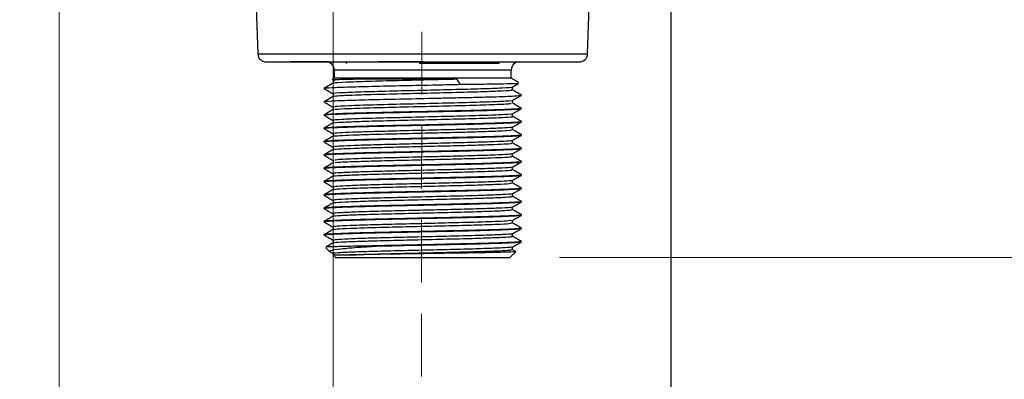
# Model space of a CAD drawing. Header units: millimetres. Extents: x 15 to 415, y 5 to 292.
# Tile 13 of 57: x 182 to 202, y 78 to 85. Entities that reach past the tile are written whole.
import ezdxf

# ---------------------------------------------------------------- set-up
doc = ezdxf.new("R2010")
doc.units = ezdxf.units.MM
doc.linetypes.add('HIDDEN', pattern=[1.905, 1.27, -0.635])
doc.styles.add('SLDTEXTSTYLE0', font='TXT', dxfattribs={"width": 0.75})
doc.dimstyles.new('SLDDIMSTYLE0', dxfattribs={"dimtxt": 3.527, "dimasz": 3.302, "dimexe": 0, "dimexo": 0.0625, "dimgap": 0.88175, "dimtad": 1, "dimdec": 1, "dimlfac": 3, "dimrnd": 1e-09, "dimzin": 12, "dimdsep": 46, "dimtxsty": 'SLDTEXTSTYLE0', "dimsah": 1, "dimcen": 0.09, "dimadec": 0, "dimazin": 3, "dimtfac": 1, "dimtdec": 1, "dimtofl": 0, "dimtmove": 0, "dimatfit": 3, "dimfxl": 1, "dimfrac": 2, "dimtolj": 1, "dimtzin": 12, "dimarcsym": 0})
doc.dimstyles.new('SLDDIMSTYLE1', dxfattribs={"dimtxt": 3.527, "dimasz": 3.302, "dimexe": 0, "dimexo": 0.0625, "dimgap": 0.88175, "dimtad": 1, "dimdec": 1, "dimlfac": 3, "dimrnd": 1e-09, "dimzin": 12, "dimdsep": 46, "dimtxsty": 'SLDTEXTSTYLE0', "dimsah": 1, "dimcen": 0.09, "dimadec": 0, "dimazin": 3, "dimtfac": 1, "dimtdec": 1, "dimtmove": 0, "dimatfit": 0, "dimfxl": 1, "dimfrac": 2, "dimtolj": 1, "dimtzin": 12, "dimarcsym": 0})

# ---------------------------------------------------------------- blocks, each defined once
blk = doc.blocks.new('_D_6')
at = {"color": 7, "linetype": 'Continuous', "lineweight": 0}
for p, q in [((182.794, 95.286), (182.794, 53.086)), ((195.183, 95.286), (195.183, 53.086)), ((182.794, 54.086), (195.183, 54.086)), ((195.183, 54.086), (210.54, 54.086))]:
    blk.add_line(p, q, dxfattribs=at)
at = {"color": 7, "linetype": 'Continuous', "lineweight": 18}
for points in [[(182.794, 54.086), (186.096, 53.578), (186.096, 54.594)], [(195.183, 54.086), (191.881, 54.594), (191.881, 53.578)]]:
    blk.add_solid(points, dxfattribs=at)
at = {"color": 7, "linetype": 'Continuous', "lineweight": 18, "insert": (201.419, 58.632), "char_height": 3.527, "attachment_point": 1, "style": 'SLDTEXTSTYLE0'}
blk.add_mtext('37.2', dxfattribs=at)
blk = doc.blocks.new('_D_8')
at = {"color": 7, "linetype": 'Continuous', "lineweight": 0}
for p, q in [((195.183, 95.286), (195.183, 61.605)), ((188.344, 89.37), (188.344, 61.605)), ((188.344, 62.605), (181.994, 62.605)), ((188.344, 62.605), (195.183, 62.605)), ((195.183, 62.605), (210.54, 62.605))]:
    blk.add_line(p, q, dxfattribs=at)
at = {"color": 7, "linetype": 'Continuous', "lineweight": 18}
for points in [[(188.344, 62.605), (185.042, 63.113), (185.042, 62.097)], [(195.183, 62.605), (198.485, 62.097), (198.485, 63.113)]]:
    blk.add_solid(points, dxfattribs=at)
at = {"color": 7, "linetype": 'Continuous', "lineweight": 18, "insert": (201.419, 67.152), "char_height": 3.527, "attachment_point": 1, "style": 'SLDTEXTSTYLE0'}
blk.add_mtext('20.5', dxfattribs=at)
blk = doc.blocks.new('_D_9')
at = {"color": 7, "linetype": 'Continuous', "lineweight": 0}
for p, q in [((195.183, 95.286), (195.175, 69.132)), ((190.132, 76.774), (190.13, 69.133)), ((190.13, 70.133), (183.78, 70.135)), ((190.13, 70.133), (195.175, 70.132)), ((195.175, 70.132), (210.54, 70.128))]:
    blk.add_line(p, q, dxfattribs=at)
at = {"color": 7, "linetype": 'Continuous', "lineweight": 18}
for points in [[(190.13, 70.133), (186.829, 70.642), (186.828, 69.626)], [(195.175, 70.132), (198.477, 69.623), (198.477, 70.639)]]:
    blk.add_solid(points, dxfattribs=at)
at = {"color": 7, "linetype": 'Continuous', "lineweight": 18, "insert": (201.421, 74.677), "char_height": 3.527, "attachment_point": 1, "rotation": 359.9836, "style": 'SLDTEXTSTYLE0'}
blk.add_mtext('15.1', dxfattribs=at)
blk = doc.blocks.new('_D_10')
at = {"color": 7, "linetype": 'Continuous', "lineweight": 0}
for p, q in [((220.989, 92.12), (220.989, 106.163)), ((191.094, 92.12), (221.989, 92.12)), ((220.989, 80.186), (220.989, 92.12)), ((192.922, 80.186), (221.989, 80.186))]:
    blk.add_line(p, q, dxfattribs=at)
at = {"color": 7, "linetype": 'Continuous', "lineweight": 18}
for points in [[(220.989, 92.12), (220.481, 88.818), (221.497, 88.818)], [(220.989, 80.186), (221.497, 83.488), (220.481, 83.488)]]:
    blk.add_solid(points, dxfattribs=at)
at = {"color": 7, "linetype": 'Continuous', "lineweight": 18, "insert": (216.442, 97.042), "char_height": 3.527, "attachment_point": 1, "rotation": 90, "style": 'SLDTEXTSTYLE0'}
blk.add_mtext('35.8', dxfattribs=at)

msp = doc.modelspace()

# ---------------------------------------------------------------- linework, layer by layer
at = {"color": 7, "linetype": 'HIDDEN', "lineweight": 18}
msp.add_line((190.132598, 77.773702), (190.135153, 86.691655), dxfattribs=at)
at = {"color": 7, "linetype": 'Continuous', "lineweight": 25}
for p, q in [((186.770347, 85.631292), (186.816353, 84.313843)), ((193.494254, 84.313843), (193.54026, 85.631292)), ((188.246175, 84.152992), (187.488637, 84.152992)), ((188.605304, 84.152992), (188.605304, 84.119659)), ((190.155304, 84.152992), (189.256492, 84.152992)), ((190.155304, 84.152992), (193.327689, 84.152992)), ((191.705304, 84.119659), (191.705304, 84.152992)), ((188.363637, 83.986326), (188.363637, 83.819659)), ((191.705304, 84.119659), (190.081999, 84.119659)), ((191.94697, 83.819659), (191.94697, 83.986326)), ((188.363637, 83.819659), (188.328706, 83.799492)), ((188.340056, 83.775237), (188.340056, 83.72286)), ((191.94697, 83.819659), (188.363637, 83.819659)), ((188.788132, 83.806044), (190.839054, 83.806044)), ((190.839054, 83.806044), (190.909371, 83.698313)), ((192.099841, 83.731399), (191.94697, 83.819659)), ((190.909792, 83.697712), (190.922414, 83.697852)), ((191.970551, 83.586967), (191.970551, 83.639394)), ((188.340056, 83.505229), (188.340056, 83.45286)), ((191.970551, 83.316968), (191.970551, 83.369384)), ((192.15819, 83.478617), (192.143046, 83.48029)), ((188.340056, 83.235251), (188.340056, 83.18286)), ((192.155304, 83.206974), (192.155304, 83.210302)), ((188.155304, 83.075302), (188.155304, 83.071974)), ((188.340056, 82.965284), (188.340056, 82.91286)), ((191.970551, 83.046932), (191.970551, 83.099376)), ((188.155304, 82.805302), (188.155304, 82.801974)), ((191.970551, 82.776897), (191.970551, 82.829363)), ((192.155304, 82.936974), (192.155304, 82.940302)), ((188.340056, 82.695305), (188.340056, 82.64286)), ((191.970551, 82.5069), (191.970551, 82.559344)), ((192.155304, 82.666974), (192.155304, 82.670302)), ((188.155304, 82.535302), (188.155304, 82.531974)), ((188.340056, 82.425295), (188.340056, 82.37286)), ((192.155304, 82.396974), (192.155304, 82.400302)), ((188.155304, 82.265302), (188.155304, 82.261974)), ((188.340056, 82.155251), (188.340056, 82.10286)), ((191.970551, 82.236928), (191.970551, 82.289342)), ((188.155304, 81.995302), (188.155304, 81.991974)), ((191.970551, 81.966959), (191.970551, 82.019347)), ((192.155304, 82.126974), (192.155304, 82.130302)), ((188.340056, 81.885228), (188.340056, 81.83286)), ((191.970551, 81.696972), (191.970551, 81.749381)), ((192.155304, 81.856974), (192.155304, 81.860302)), ((188.155304, 81.725302), (188.155304, 81.721974)), ((188.340056, 81.61524), (188.340056, 81.56286)), ((192.155304, 81.586974), (192.155304, 81.590302)), ((188.155304, 81.455302), (188.155304, 81.451974)), ((191.970551, 81.426951), (191.970551, 81.479376)), ((188.155304, 81.185302), (188.155304, 81.181974)), ((188.340056, 81.345271), (188.340056, 81.29286)), ((191.970551, 81.156906), (191.970551, 81.209391)), ((192.155304, 81.316974), (192.155304, 81.320302)), ((188.340056, 81.075299), (188.340056, 81.02286)), ((192.155304, 81.046974), (192.155304, 81.050302)), ((188.155304, 80.915302), (188.155304, 80.911974)), ((188.340056, 80.805303), (188.340056, 80.75286)), ((191.970551, 80.886895), (191.970551, 80.939379)), ((192.155304, 80.776974), (192.155304, 80.780302)), ((188.155304, 80.645302), (188.155304, 80.641974)), ((191.970551, 80.616915), (191.970551, 80.669359)), ((188.196212, 80.37875), (188.280196, 80.294767)), ((188.340056, 80.53527), (188.340056, 80.48286)), ((191.970551, 80.346947), (191.970551, 80.399346)), ((192.155304, 80.506974), (192.155304, 80.510302)), ((188.288122, 80.294391), (188.340056, 80.264381)), ((188.340056, 80.265232), (188.340056, 80.234907)), ((188.340056, 80.234907), (188.388636, 80.186326)), ((188.596945, 80.234907), (188.340056, 80.234907)), ((188.388636, 80.186326), (191.921971, 80.186326)), ((191.921971, 80.186326), (192.037447, 80.301802)), ((192.038278, 80.308725), (191.968933, 80.348795))]:
    msp.add_line(p, q, dxfattribs=at)
at = {"color": 8, "linetype": 'Continuous', "lineweight": 25}
for p, q in [((186.816353, 84.313843), (190.155304, 84.313843)), ((190.155304, 84.313843), (193.494254, 84.313843)), ((191.94697, 83.986326), (188.363637, 83.986326))]:
    msp.add_line(p, q, dxfattribs=at)
at = {"color": 7, "linetype": 'Continuous', "lineweight": 25, "flags": 128}
msp.add_lwpolyline([(189.124179, 80.419659), (189.141095, 80.419659), (189.158109, 80.419659), (189.17522, 80.419659), (189.192426, 80.419659), (189.209725, 80.419659), (189.227115, 80.419659), (189.244596, 80.419659), (189.262165, 80.419659)], dxfattribs=at)
at = {"color": 7, "linetype": 'Continuous', "lineweight": 25}
for centre, start, end in [((186.982918, 84.319659), 182, 270), ((188.19697, 83.986326), 0, 90), ((192.113637, 83.986326), 90, 180), ((193.327689, 84.319659), 270, 358)]:
    msp.add_arc(centre, 0.166667, start, end, dxfattribs=at)
for points, knots in [([(186.983, 84.152992), (186.984914, 84.152992), (186.988396, 84.152992), (187.009167, 84.152992), (187.038377, 84.152992), (187.066912, 84.152992), (187.106967, 84.152992), (187.158579, 84.152992), (187.250258, 84.152992), (187.336178, 84.152992), (187.414157, 84.152992), (187.476745, 84.152992), (187.524503, 84.152992), (187.581603, 84.152992), (187.640603, 84.152992), (187.773124, 84.152992), (187.966468, 84.152992), (188.306623, 84.152992), (188.740132, 84.152992), (189.152686, 84.152992), (189.440866, 84.152992), (189.606003, 84.152992), (189.790021, 84.152993), (189.969549, 84.152992), (190.101258, 84.152992), (190.155304, 84.152992)], [0, 0, 0, 0, 0.0439962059, 0.0800222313, 0.1173049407, 0.1545862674, 0.1588967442, 0.2144412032, 0.2606879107, 0.308900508, 0.3331736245, 0.3574460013, 0.3817180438, 0.3855787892, 0.4180537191, 0.4418123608, 0.5131772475, 0.5886215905, 0.7109396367, 0.8184501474, 0.8547656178, 0.8910801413, 0.9203163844, 0.9673024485, 1, 1, 1, 1]), ([(188.333799, 83.790671), (188.328871, 83.791312), (188.305036, 83.794416), (188.454447, 83.799398), (188.682896, 83.803948), (188.788132, 83.806044)], [0, 0, 0, 0, 0.123260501, 0.596122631, 1, 1, 1, 1]), ([(188.788132, 83.806044), (188.689468, 83.802013), (188.493162, 83.793992), (188.34317, 83.784175), (188.364526, 83.777675), (188.372491, 83.775251)], [0, 0, 0, 0, 0.387844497, 0.771670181, 1, 1, 1, 1]), ([(188.370372, 83.72379), (188.365371, 83.72558), (188.344954, 83.732888), (188.573384, 83.744701), (189.024558, 83.761847), (189.655053, 83.777314), (190.295785, 83.79284), (190.677679, 83.802122), (190.839054, 83.806044)], [0, 0, 0, 0, 0.063521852, 0.259336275, 0.458845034, 0.654824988, 0.854140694, 1, 1, 1, 1]), ([(188.178656, 83.611877), (188.168858, 83.613448), (188.128345, 83.619945), (188.289276, 83.630951), (188.648508, 83.645356), (189.193981, 83.660364), (189.842139, 83.674089), (190.440602, 83.687397), (190.781708, 83.694896), (190.909776, 83.697712)], [0, 0, 0, 0, 0.053884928, 0.22280211, 0.391714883, 0.560627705, 0.72954438, 0.898456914, 1, 1, 1, 1]), ([(188.341628, 83.723768), (188.310331, 83.705684), (188.247736, 83.669513), (188.18514, 83.633346), (188.15384, 83.615262)], [0, 0, 0, 0, 0.499985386, 1, 1, 1, 1]), ([(188.153966, 83.611866), (188.185259, 83.593786), (188.24729, 83.557945), (188.309319, 83.522102), (188.340056, 83.50434)], [0, 0, 0, 0, 0.504461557, 1, 1, 1, 1]), ([(191.949034, 83.638801), (191.95401, 83.637723), (191.984331, 83.63115), (191.786329, 83.61985), (191.36899, 83.602921), (190.755392, 83.587199), (190.063972, 83.570459), (189.384503, 83.554538), (188.807598, 83.538004), (188.451498, 83.521858), (188.298572, 83.510883), (188.341669, 83.505336), (188.34248, 83.505232)], [0, 0, 0, 0, 0.023732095, 0.144612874, 0.267226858, 0.388311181, 0.510711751, 0.63204956, 0.754190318, 0.875830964, 0.997666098, 1, 1, 1, 1]), ([(188.351976, 83.453668), (188.377094, 83.458622), (188.429751, 83.469008), (188.816642, 83.48467), (189.382103, 83.501205), (190.064584, 83.517126), (190.755363, 83.533865), (191.368503, 83.549589), (191.788327, 83.56651), (191.987105, 83.578286), (191.951801, 83.585354), (191.943975, 83.586921)], [0, 0, 0, 0, 0.111227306, 0.233175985, 0.355626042, 0.477271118, 0.599981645, 0.721372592, 0.844297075, 0.965483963, 1, 1, 1, 1]), ([(190.922414, 83.697852), (191.060935, 83.699478), (191.397981, 83.703434), (191.808406, 83.710331), (192.080723, 83.716502), (192.087739, 83.720775), (192.090619, 83.72253)], [0, 0, 0, 0, 0.205559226, 0.500163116, 0.794784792, 1, 1, 1, 1]), ([(192.156698, 83.480302), (192.125398, 83.498386), (192.062801, 83.534553), (192.000206, 83.570724), (191.96891, 83.588808)], [0, 0, 0, 0, 0.500014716, 1, 1, 1, 1]), ([(191.969629, 83.638861), (192.000924, 83.656945), (192.043241, 83.681398), (192.085558, 83.705849), (192.096581, 83.712219)], [0, 0, 0, 0, 0.7395158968, 1, 1, 1, 1]), ([(188.178782, 83.341849), (188.168916, 83.34343), (188.128301, 83.349936), (188.289244, 83.360951), (188.648515, 83.375356), (189.193984, 83.390364), (189.84212, 83.404089), (190.445347, 83.417502), (190.790293, 83.425086), (190.922507, 83.427992)], [0, 0, 0, 0, 0.053995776, 0.222281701, 0.390563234, 0.558844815, 0.727130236, 0.895411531, 1, 1, 1, 1]), ([(188.341676, 83.453796), (188.31038, 83.435712), (188.247785, 83.399542), (188.185188, 83.363374), (188.153889, 83.34529)], [0, 0, 0, 0, 0.499985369, 1, 1, 1, 1]), ([(188.154009, 83.341842), (188.185313, 83.323756), (188.247329, 83.287924), (188.309344, 83.252089), (188.340056, 83.234342)], [0, 0, 0, 0, 0.5047632, 1, 1, 1, 1]), ([(191.935671, 83.368081), (191.93396, 83.36496), (191.929223, 83.356315), (191.638307, 83.343192), (191.133292, 83.32603), (190.474463, 83.310676), (189.777849, 83.293472), (189.127461, 83.27814), (188.637013, 83.260939), (188.360547, 83.247599), (188.368568, 83.238642), (188.371631, 83.235221)], [0, 0, 0, 0, 0.068622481, 0.190019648, 0.313687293, 0.435002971, 0.558722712, 0.68000829, 0.803732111, 0.925039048, 1, 1, 1, 1]), ([(190.921654, 83.429242), (190.921892, 83.428874), (190.922153, 83.428467), (190.922611, 83.428063), (190.922696, 83.428016), (190.922734, 83.428003), (190.922785, 83.427994), (190.922935, 83.428009), (190.923324, 83.428005), (190.923918, 83.428026), (190.92461, 83.428038), (190.926057, 83.428071), (190.929227, 83.42814), (190.933755, 83.428241), (190.937498, 83.428324), (190.939319, 83.428364), (190.939576, 83.42837), (190.939627, 83.428371), (190.939653, 83.428371), (190.939703, 83.428373), (190.939976, 83.428379), (190.940695, 83.428395), (190.942305, 83.42843), (190.95105, 83.428625), (190.974049, 83.429139), (191.032543, 83.430466), (191.133965, 83.43285), (191.331013, 83.437764), (191.678772, 83.447752), (192.053943, 83.461018), (192.112213, 83.471596), (192.139434, 83.476537)], [0, 0, 0, 0, 0.0009735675, 0.0010752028, 0.0011071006, 0.0011193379, 0.0011300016, 0.0011747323, 0.0013407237, 0.0016844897, 0.0020343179, 0.0023368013, 0.0037707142, 0.0066032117, 0.0088714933, 0.0091794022, 0.0092370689, 0.0092427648, 0.0092531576, 0.0092739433, 0.0093155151, 0.0096481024, 0.0103133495, 0.011644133, 0.0223040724, 0.0436946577, 0.0972201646, 0.1736956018, 0.3495246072, 0.6961249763, 1, 1, 1, 1]), ([(191.968179, 83.368013), (191.999474, 83.386098), (192.062066, 83.422269), (192.124663, 83.458436), (192.155962, 83.476521)], [0, 0, 0, 0, 0.499985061, 1, 1, 1, 1]), ([(192.142694, 83.210302), (192.131049, 83.205979), (192.106054, 83.196701), (191.796943, 83.183544), (191.371511, 83.170136), (190.912498, 83.159328), (190.410175, 83.14846), (189.794762, 83.134697), (189.152283, 83.12104), (188.616839, 83.105905), (188.276974, 83.091697), (188.127946, 83.081455), (188.163849, 83.075928), (188.167917, 83.075302)], [0, 0, 0, 0, 0.093652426, 0.201025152, 0.308395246, 0.375011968, 0.449415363, 0.556789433, 0.66416337, 0.771533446, 0.878906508, 0.986276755, 1, 1, 1, 1]), ([(188.173467, 83.071974), (188.167824, 83.072961), (188.134032, 83.078869), (188.294536, 83.089296), (188.650696, 83.10371), (189.196064, 83.118714), (189.844133, 83.13244), (190.443041, 83.145851), (190.942487, 83.156658), (191.399659, 83.167528), (191.825387, 83.181286), (192.115209, 83.194051), (192.130394, 83.202999), (192.13714, 83.206974)], [0, 0, 0, 0, 0.021528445, 0.12890151, 0.236271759, 0.343642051, 0.451014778, 0.558384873, 0.624985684, 0.699410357, 0.80678443, 0.914158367, 1, 1, 1, 1]), ([(188.341643, 83.183777), (188.310347, 83.165692), (188.247752, 83.129522), (188.185155, 83.093355), (188.153856, 83.075271)], [0, 0, 0, 0, 0.499985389, 1, 1, 1, 1]), ([(188.374678, 83.183738), (188.372987, 83.186532), (188.367947, 83.194854), (188.638537, 83.207599), (189.127067, 83.224809), (189.777927, 83.240139), (190.474555, 83.257343), (191.132854, 83.272699), (191.639992, 83.289852), (191.939406, 83.303707), (191.941526, 83.313127), (191.942402, 83.317018)], [0, 0, 0, 0, 0.061104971, 0.182033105, 0.305370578, 0.42627742, 0.549610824, 0.670547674, 0.793829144, 0.914847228, 1, 1, 1, 1]), ([(192.156737, 83.210279), (192.125438, 83.228363), (192.062841, 83.264531), (192.000246, 83.300701), (191.968949, 83.318786)], [0, 0, 0, 0, 0.5000146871, 1, 1, 1, 1]), ([(191.969518, 83.098779), (192.000816, 83.116865), (192.063413, 83.153037), (192.126009, 83.189206), (192.157308, 83.207291)], [0, 0, 0, 0, 0.499984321, 1, 1, 1, 1]), ([(188.153367, 83.072242), (188.184661, 83.054161), (188.246891, 83.018205), (188.30912, 82.982247), (188.340056, 82.964371)], [0, 0, 0, 0, 0.502879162, 1, 1, 1, 1]), ([(188.348971, 82.913842), (188.347462, 82.914298), (188.327792, 82.920254), (188.495987, 82.931071), (188.897928, 82.947814), (189.49937, 82.963762), (190.187971, 82.98026), (190.872078, 82.996453), (191.461162, 83.012705), (191.838506, 83.029153), (192.004346, 83.040327), (191.962599, 83.046341), (191.958751, 83.046896)], [0, 0, 0, 0, 0.010097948, 0.131670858, 0.254484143, 0.37631994, 0.498864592, 0.6210127, 0.743242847, 0.865715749, 0.987622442, 1, 1, 1, 1]), ([(191.968285, 83.098713), (191.968594, 83.098665), (192.003567, 83.09316), (191.835487, 83.082491), (191.461974, 83.066037), (190.871848, 83.049787), (190.188079, 83.033593), (189.499165, 83.017096), (188.898636, 83.001145), (188.493347, 82.984413), (188.32508, 82.972977), (188.350184, 82.966384), (188.354313, 82.9653)], [0, 0, 0, 0, 0.001084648, 0.122681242, 0.244842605, 0.366761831, 0.488599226, 0.610832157, 0.732358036, 0.854858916, 0.976122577, 1, 1, 1, 1]), ([(192.156773, 82.940259), (192.125474, 82.958343), (192.062877, 82.99451), (192.000282, 83.03068), (191.968985, 83.048765)], [0, 0, 0, 0, 0.500014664, 1, 1, 1, 1]), ([(192.14269, 82.940302), (192.131049, 82.935979), (192.10606, 82.926701), (191.796963, 82.913545), (191.37153, 82.900136), (190.912509, 82.889328), (190.410175, 82.87846), (189.794762, 82.864697), (189.152283, 82.85104), (188.616839, 82.835905), (188.276974, 82.821697), (188.127946, 82.811455), (188.163849, 82.805928), (188.167917, 82.805302)], [0, 0, 0, 0, 0.093647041, 0.201019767, 0.308389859, 0.375011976, 0.44941537, 0.556789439, 0.664163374, 0.771533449, 0.878906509, 0.986276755, 1, 1, 1, 1]), ([(188.173467, 82.801974), (188.167824, 82.802961), (188.134032, 82.808869), (188.294536, 82.819296), (188.650696, 82.83371), (189.196064, 82.848714), (189.844133, 82.86244), (190.443041, 82.875851), (190.942487, 82.886658), (191.399659, 82.897528), (191.825387, 82.911286), (192.115209, 82.924051), (192.130394, 82.932999), (192.13714, 82.936974)], [0, 0, 0, 0, 0.021528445, 0.12890151, 0.236271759, 0.343642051, 0.451014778, 0.558384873, 0.624985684, 0.699410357, 0.80678443, 0.914158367, 1, 1, 1, 1]), ([(188.341693, 82.913806), (188.310396, 82.895721), (188.247801, 82.859551), (188.185204, 82.823384), (188.153905, 82.8053)], [0, 0, 0, 0, 0.499985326, 1, 1, 1, 1]), ([(188.154472, 82.801603), (188.185774, 82.783517), (188.247638, 82.747774), (188.309497, 82.712028), (188.340056, 82.694369)], [0, 0, 0, 0, 0.505989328, 1, 1, 1, 1]), ([(191.949802, 82.82816), (191.948909, 82.825983), (191.946317, 82.819659), (191.784154, 82.810016), (191.487863, 82.797579), (191.076774, 82.784971), (190.593711, 82.773471), (190.075538, 82.760795), (189.56344, 82.748467), (189.099125, 82.736838), (188.717587, 82.724023), (188.460557, 82.712086), (188.336633, 82.702631), (188.353037, 82.696893), (188.357556, 82.695312)], [0, 0, 0, 0, 0.047665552, 0.138418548, 0.230674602, 0.323234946, 0.413863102, 0.506528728, 0.598616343, 0.689481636, 0.782350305, 0.873766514, 0.965227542, 1, 1, 1, 1]), ([(188.354906, 82.643804), (188.35255, 82.644772), (188.340098, 82.649894), (188.462215, 82.658748), (188.717135, 82.670691), (189.099244, 82.683504), (189.563407, 82.695134), (190.075553, 82.707462), (190.593686, 82.720138), (191.076861, 82.731637), (191.487536, 82.744247), (191.785362, 82.756676), (191.953292, 82.766991), (191.954005, 82.774031), (191.954298, 82.776918)], [0, 0, 0, 0, 0.021292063, 0.112573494, 0.203810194, 0.296496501, 0.387183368, 0.479090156, 0.571573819, 0.662024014, 0.754402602, 0.846477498, 0.937052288, 1, 1, 1, 1]), ([(191.9684, 82.82812), (191.999691, 82.846203), (192.062275, 82.882369), (192.124864, 82.918532), (192.156159, 82.936615)], [0, 0, 0, 0, 0.4999872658, 1, 1, 1, 1]), ([(192.156729, 82.670284), (192.12543, 82.688368), (192.062833, 82.724535), (192.000238, 82.760705), (191.968942, 82.77879)], [0, 0, 0, 0, 0.50001464, 1, 1, 1, 1]), ([(192.14269, 82.670302), (192.131049, 82.665979), (192.10606, 82.656701), (191.796963, 82.643545), (191.37153, 82.630136), (190.912509, 82.619328), (190.410175, 82.60846), (189.794762, 82.594697), (189.152283, 82.58104), (188.616839, 82.565905), (188.276974, 82.551697), (188.127946, 82.541455), (188.163849, 82.535928), (188.167917, 82.535302)], [0, 0, 0, 0, 0.0936470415, 0.2010197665, 0.308389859, 0.3750119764, 0.4494153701, 0.5567894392, 0.6641633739, 0.7715334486, 0.8789065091, 0.9862767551, 1, 1, 1, 1]), ([(188.173467, 82.531974), (188.167824, 82.532961), (188.134032, 82.538869), (188.294536, 82.549296), (188.650696, 82.56371), (189.196064, 82.578714), (189.844133, 82.59244), (190.443041, 82.605851), (190.942487, 82.616658), (191.399659, 82.627528), (191.825387, 82.641286), (192.115209, 82.654051), (192.130394, 82.662999), (192.13714, 82.666974)], [0, 0, 0, 0, 0.021528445, 0.12890151, 0.236271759, 0.343642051, 0.451014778, 0.558384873, 0.624985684, 0.699410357, 0.80678443, 0.914158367, 1, 1, 1, 1]), ([(188.341655, 82.643784), (188.310359, 82.6257), (188.247764, 82.589529), (188.185167, 82.553362), (188.153868, 82.535278)], [0, 0, 0, 0, 0.499985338, 1, 1, 1, 1]), ([(191.950873, 82.558559), (191.952304, 82.556744), (191.957008, 82.550779), (191.810924, 82.541374), (191.529945, 82.529104), (191.129827, 82.516395), (190.653625, 82.504886), (190.137312, 82.492322), (189.622394, 82.479838), (189.150339, 82.468299), (188.757186, 82.45554), (188.483961, 82.443392), (188.344184, 82.43363), (188.355095, 82.42738), (188.358748, 82.425288)], [0, 0, 0, 0, 0.039634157, 0.130303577, 0.221991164, 0.314423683, 0.404787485, 0.496985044, 0.589048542, 0.679467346, 0.771971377, 0.863464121, 0.954297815, 1, 1, 1, 1]), ([(191.969159, 82.55854), (192.000459, 82.576627), (192.063062, 82.612801), (192.125664, 82.648973), (192.156967, 82.667059)], [0, 0, 0, 0, 0.499983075, 1, 1, 1, 1]), ([(192.14269, 82.400302), (192.131049, 82.395979), (192.10606, 82.386701), (191.796963, 82.373545), (191.37153, 82.360136), (190.912509, 82.349328), (190.410175, 82.33846), (189.794762, 82.324697), (189.152283, 82.31104), (188.616839, 82.295905), (188.276974, 82.281697), (188.127946, 82.271455), (188.163849, 82.265928), (188.167917, 82.265302)], [0, 0, 0, 0, 0.093647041, 0.201019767, 0.308389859, 0.375011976, 0.44941537, 0.556789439, 0.664163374, 0.771533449, 0.878906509, 0.986276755, 1, 1, 1, 1]), ([(188.173467, 82.261974), (188.167824, 82.262961), (188.134032, 82.268869), (188.294536, 82.279296), (188.650696, 82.29371), (189.196064, 82.308714), (189.844133, 82.32244), (190.443041, 82.335851), (190.942487, 82.346658), (191.399659, 82.357528), (191.825387, 82.371286), (192.115209, 82.384051), (192.130394, 82.392999), (192.13714, 82.396974)], [0, 0, 0, 0, 0.021528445, 0.12890151, 0.236271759, 0.343642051, 0.451014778, 0.558384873, 0.624985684, 0.699410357, 0.80678443, 0.914158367, 1, 1, 1, 1]), ([(188.153204, 82.532364), (188.1845, 82.51428), (188.246784, 82.478292), (188.309068, 82.4423), (188.340056, 82.424394)], [0, 0, 0, 0, 0.502483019, 1, 1, 1, 1]), ([(188.341698, 82.373809), (188.310401, 82.355724), (188.247806, 82.319553), (188.185209, 82.283386), (188.153909, 82.265302)], [0, 0, 0, 0, 0.499985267, 1, 1, 1, 1]), ([(188.358642, 82.373806), (188.356599, 82.375274), (188.34878, 82.380894), (188.485347, 82.390053), (188.756809, 82.402209), (189.150439, 82.414965), (189.622365, 82.426505), (190.137325, 82.438988), (190.653601, 82.451553), (191.129907, 82.463061), (191.52964, 82.475773), (191.812047, 82.488035), (191.961738, 82.497985), (191.954705, 82.504525), (191.952143, 82.506909)], [0, 0, 0, 0, 0.032159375, 0.123105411, 0.214711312, 0.307329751, 0.397860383, 0.490037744, 0.582349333, 0.672824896, 0.765371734, 0.857172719, 0.947954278, 1, 1, 1, 1]), ([(192.156763, 82.400265), (192.125464, 82.418349), (192.062867, 82.454516), (192.000272, 82.490686), (191.968976, 82.50877)], [0, 0, 0, 0, 0.500014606, 1, 1, 1, 1]), ([(191.969074, 82.288488), (192.000363, 82.306568), (192.062944, 82.34273), (192.125527, 82.378889), (192.156819, 82.396969)], [0, 0, 0, 0, 0.499989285, 1, 1, 1, 1]), ([(188.154646, 82.26152), (188.185944, 82.243436), (188.24775, 82.207726), (188.309551, 82.172012), (188.340056, 82.154383)], [0, 0, 0, 0, 0.506398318, 1, 1, 1, 1]), ([(191.95322, 82.288479), (191.955607, 82.287192), (191.965693, 82.281752), (191.835274, 82.272701), (191.570562, 82.260626), (191.181715, 82.247843), (190.712992, 82.236274), (190.199019, 82.22385), (189.682338, 82.211232), (189.201434, 82.199756), (188.739056, 82.184933), (188.388095, 82.170698), (188.376632, 82.159833), (188.371715, 82.155171)], [0, 0, 0, 0, 0.028239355, 0.119293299, 0.210745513, 0.303383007, 0.393950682, 0.48601349, 0.57838516, 0.668826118, 0.761298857, 0.897594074, 1, 1, 1, 1]), ([(188.379582, 82.103681), (188.384808, 82.107721), (188.398058, 82.117961), (188.739972, 82.131597), (189.201235, 82.146424), (189.68239, 82.157898), (190.199012, 82.170517), (190.712968, 82.182941), (191.181816, 82.19451), (191.570172, 82.207294), (191.836707, 82.219362), (191.969699, 82.228996), (191.956271, 82.235041), (191.952079, 82.236929)], [0, 0, 0, 0, 0.088843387, 0.225209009, 0.317729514, 0.40821719, 0.500636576, 0.59274694, 0.683361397, 0.776046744, 0.867546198, 0.958647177, 1, 1, 1, 1]), ([(192.156713, 82.130293), (192.125414, 82.148377), (192.062817, 82.184544), (192.000222, 82.220715), (191.968926, 82.238799)], [0, 0, 0, 0, 0.5000146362, 1, 1, 1, 1]), ([(192.14269, 82.130302), (192.131049, 82.125979), (192.10606, 82.116701), (191.796963, 82.103545), (191.37153, 82.090136), (190.912509, 82.079328), (190.410175, 82.06846), (189.794762, 82.054697), (189.152283, 82.04104), (188.616839, 82.025905), (188.276974, 82.011697), (188.127946, 82.001455), (188.163849, 81.995928), (188.167917, 81.995302)], [0, 0, 0, 0, 0.093647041, 0.201019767, 0.308389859, 0.375011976, 0.44941537, 0.556789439, 0.664163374, 0.771533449, 0.878906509, 0.986276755, 1, 1, 1, 1]), ([(188.173467, 81.991974), (188.167824, 81.992961), (188.134032, 81.998869), (188.294536, 82.009296), (188.650696, 82.02371), (189.196064, 82.038714), (189.844133, 82.05244), (190.443041, 82.065851), (190.942487, 82.076658), (191.399659, 82.087528), (191.825387, 82.101286), (192.115209, 82.114051), (192.130394, 82.122999), (192.13714, 82.126974)], [0, 0, 0, 0, 0.021528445, 0.12890151, 0.236271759, 0.343642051, 0.451014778, 0.558384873, 0.624985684, 0.699410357, 0.80678443, 0.914158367, 1, 1, 1, 1]), ([(188.153361, 81.992246), (188.184661, 81.974161), (188.246892, 81.938203), (188.309124, 81.902241), (188.340056, 81.884367)], [0, 0, 0, 0, 0.502960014, 1, 1, 1, 1]), ([(188.341659, 82.103786), (188.310362, 82.085702), (188.247767, 82.049531), (188.18517, 82.013364), (188.153871, 81.99528)], [0, 0, 0, 0, 0.499985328, 1, 1, 1, 1]), ([(188.356011, 81.833802), (188.353042, 81.834687), (188.334447, 81.840227), (188.480577, 81.849893), (188.789635, 81.863624), (189.253343, 81.877857), (189.805029, 81.890809), (190.391189, 81.90529), (190.954648, 81.918467), (191.439368, 81.932366), (191.783835, 81.946471), (191.963934, 81.957372), (191.9513, 81.964503), (191.946944, 81.966961)], [0, 0, 0, 0, 0.019477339, 0.121970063, 0.225078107, 0.328935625, 0.430838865, 0.535012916, 0.637265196, 0.740640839, 0.844317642, 0.946333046, 1, 1, 1, 1]), ([(191.946588, 82.018263), (191.949064, 82.016492), (191.958062, 82.010056), (191.782176, 81.999812), (191.439814, 81.985697), (190.954533, 81.971801), (190.39121, 81.958623), (189.805061, 81.944142), (189.253195, 81.931191), (188.790208, 81.916956), (188.478461, 81.903233), (188.331045, 81.892947), (188.354759, 81.886767), (188.360582, 81.885249)], [0, 0, 0, 0, 0.038781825, 0.140904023, 0.244689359, 0.348173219, 0.450532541, 0.554815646, 0.656825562, 0.760791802, 0.864007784, 0.966607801, 1, 1, 1, 1]), ([(191.968664, 82.018256), (191.999965, 82.036343), (192.062567, 82.072518), (192.125172, 82.10869), (192.156476, 82.126776)], [0, 0, 0, 0, 0.499983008, 1, 1, 1, 1]), ([(192.156747, 81.860274), (192.125448, 81.878358), (192.062851, 81.914525), (192.000256, 81.950695), (191.96896, 81.96878)], [0, 0, 0, 0, 0.500014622, 1, 1, 1, 1]), ([(192.14269, 81.860302), (192.131049, 81.855979), (192.10606, 81.846701), (191.796963, 81.833545), (191.37153, 81.820136), (190.912509, 81.809328), (190.410175, 81.79846), (189.794762, 81.784697), (189.152283, 81.77104), (188.616839, 81.755905), (188.276974, 81.741697), (188.127946, 81.731455), (188.163849, 81.725928), (188.167917, 81.725302)], [0, 0, 0, 0, 0.093647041, 0.201019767, 0.308389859, 0.375011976, 0.44941537, 0.556789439, 0.664163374, 0.771533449, 0.878906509, 0.986276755, 1, 1, 1, 1]), ([(188.173467, 81.721974), (188.167824, 81.722961), (188.134032, 81.728869), (188.294536, 81.739296), (188.650696, 81.75371), (189.196064, 81.768714), (189.844133, 81.78244), (190.443041, 81.795851), (190.942487, 81.806658), (191.399659, 81.817528), (191.825387, 81.831286), (192.115209, 81.844051), (192.130394, 81.852999), (192.13714, 81.856974)], [0, 0, 0, 0, 0.021528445, 0.12890151, 0.236271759, 0.343642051, 0.451014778, 0.558384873, 0.624985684, 0.699410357, 0.80678443, 0.914158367, 1, 1, 1, 1]), ([(188.341623, 81.833766), (188.310327, 81.815681), (188.247732, 81.779511), (188.185135, 81.743344), (188.153836, 81.72526)], [0, 0, 0, 0, 0.499985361, 1, 1, 1, 1]), ([(191.952205, 81.748894), (191.944196, 81.745327), (191.925746, 81.737109), (191.683193, 81.725241), (191.287891, 81.710759), (190.770038, 81.697576), (190.192169, 81.683685), (189.61077, 81.669573), (189.082483, 81.656553), (188.668446, 81.642052), (188.391628, 81.629075), (188.358448, 81.619838), (188.341906, 81.615233)], [0, 0, 0, 0, 0.077903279, 0.179465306, 0.283292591, 0.38521825, 0.488238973, 0.591583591, 0.693254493, 0.797109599, 0.898847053, 1, 1, 1, 1]), ([(191.969555, 81.748806), (192.000848, 81.766888), (192.063436, 81.803054), (192.126023, 81.839217), (192.157318, 81.857298)], [0, 0, 0, 0, 0.499987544, 1, 1, 1, 1]), ([(192.14269, 81.590302), (192.131049, 81.585979), (192.10606, 81.576701), (191.796963, 81.563545), (191.37153, 81.550136), (190.912509, 81.539328), (190.410175, 81.52846), (189.794762, 81.514697), (189.152283, 81.50104), (188.616839, 81.485905), (188.276974, 81.471697), (188.127946, 81.461455), (188.163849, 81.455928), (188.167917, 81.455302)], [0, 0, 0, 0, 0.093647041, 0.201019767, 0.308389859, 0.375011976, 0.44941537, 0.556789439, 0.664163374, 0.771533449, 0.878906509, 0.986276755, 1, 1, 1, 1]), ([(188.173467, 81.451974), (188.167824, 81.452961), (188.134032, 81.458869), (188.294536, 81.469296), (188.650696, 81.48371), (189.196064, 81.498714), (189.844133, 81.51244), (190.443041, 81.525851), (190.942487, 81.536658), (191.399659, 81.547528), (191.825387, 81.561286), (192.115209, 81.574051), (192.130394, 81.582999), (192.13714, 81.586974)], [0, 0, 0, 0, 0.021528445, 0.12890151, 0.236271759, 0.343642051, 0.451014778, 0.558384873, 0.624985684, 0.699410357, 0.80678443, 0.914158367, 1, 1, 1, 1]), ([(188.341669, 81.563792), (188.310373, 81.545708), (188.247778, 81.509537), (188.185181, 81.47337), (188.153882, 81.455286)], [0, 0, 0, 0, 0.499985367, 1, 1, 1, 1]), ([(188.154321, 81.721677), (188.185616, 81.703596), (188.247529, 81.667823), (188.309439, 81.632047), (188.340056, 81.614354)], [0, 0, 0, 0, 0.50545011, 1, 1, 1, 1]), ([(188.353286, 81.563688), (188.36837, 81.567687), (188.40091, 81.576314), (188.669225, 81.588715), (189.082277, 81.603221), (189.610829, 81.616239), (190.192141, 81.630352), (190.770093, 81.644242), (191.2877, 81.657427), (191.68391, 81.671904), (191.932387, 81.684234), (191.950519, 81.692946), (191.958964, 81.697004)], [0, 0, 0, 0, 0.088135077, 0.190138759, 0.294265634, 0.39620259, 0.499817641, 0.60310795, 0.705300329, 0.80939931, 0.911227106, 1, 1, 1, 1]), ([(191.96826, 81.478052), (191.999557, 81.496138), (192.062154, 81.53231), (192.124755, 81.56848), (192.156056, 81.586565)], [0, 0, 0, 0, 0.499984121, 1, 1, 1, 1]), ([(192.1567, 81.590301), (192.1254, 81.608385), (192.062803, 81.644552), (192.000208, 81.680723), (191.968912, 81.698807)], [0, 0, 0, 0, 0.50001469, 1, 1, 1, 1]), ([(188.153751, 81.451991), (188.185054, 81.433904), (188.247156, 81.398023), (188.309257, 81.362138), (188.340056, 81.344341)], [0, 0, 0, 0, 0.5040582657, 1, 1, 1, 1]), ([(191.965125, 81.478002), (191.965799, 81.477845), (191.986402, 81.473039), (191.855725, 81.463846), (191.570354, 81.450408), (191.121, 81.436023), (190.578096, 81.423115), (189.992765, 81.408716), (189.423172, 81.395307), (188.925591, 81.381668), (188.561365, 81.367384), (188.357718, 81.356019), (188.360678, 81.348297), (188.361846, 81.345248)], [0, 0, 0, 0, 0.003492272, 0.10674112, 0.209725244, 0.31410121, 0.416257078, 0.520649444, 0.623586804, 0.726883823, 0.831133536, 0.933321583, 1, 1, 1, 1]), ([(188.365185, 81.293734), (188.364925, 81.296166), (188.364164, 81.303263), (188.562589, 81.314044), (188.925265, 81.328337), (189.423255, 81.341973), (189.992759, 81.355383), (190.578038, 81.369781), (191.121235, 81.382689), (191.569453, 81.397076), (191.859041, 81.410508), (191.988611, 81.42045), (191.9605, 81.426014), (191.955902, 81.426924)], [0, 0, 0, 0, 0.053081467, 0.154935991, 0.258845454, 0.361805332, 0.464406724, 0.568458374, 0.670280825, 0.774316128, 0.876964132, 0.979875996, 1, 1, 1, 1]), ([(192.156738, 81.320279), (192.125439, 81.338363), (192.062842, 81.37453), (192.000247, 81.410701), (191.96895, 81.428785)], [0, 0, 0, 0, 0.50001468, 1, 1, 1, 1]), ([(192.14269, 81.320302), (192.131049, 81.315979), (192.10606, 81.306701), (191.796963, 81.293545), (191.37153, 81.280136), (190.912509, 81.269328), (190.410175, 81.25846), (189.794762, 81.244697), (189.152283, 81.23104), (188.616839, 81.215905), (188.276974, 81.201697), (188.127946, 81.191455), (188.163849, 81.185928), (188.167917, 81.185302)], [0, 0, 0, 0, 0.093647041, 0.201019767, 0.308389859, 0.375011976, 0.44941537, 0.556789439, 0.664163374, 0.771533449, 0.878906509, 0.986276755, 1, 1, 1, 1]), ([(188.173467, 81.181974), (188.167824, 81.182961), (188.134032, 81.188869), (188.294536, 81.199296), (188.650696, 81.21371), (189.196064, 81.228714), (189.844133, 81.24244), (190.443041, 81.255851), (190.942487, 81.266658), (191.399659, 81.277528), (191.825387, 81.291286), (192.115209, 81.304051), (192.130394, 81.312999), (192.13714, 81.316974)], [0, 0, 0, 0, 0.021528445, 0.12890151, 0.236271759, 0.343642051, 0.451014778, 0.558384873, 0.624985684, 0.699410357, 0.80678443, 0.914158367, 1, 1, 1, 1]), ([(188.153622, 81.182071), (188.184915, 81.16399), (188.247061, 81.128084), (188.309204, 81.092175), (188.340056, 81.074348)], [0, 0, 0, 0, 0.503542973, 1, 1, 1, 1]), ([(188.341636, 81.293773), (188.31034, 81.275688), (188.247745, 81.239518), (188.185148, 81.203351), (188.153849, 81.185267)], [0, 0, 0, 0, 0.499985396, 1, 1, 1, 1]), ([(188.354818, 81.023841), (188.352059, 81.024628), (188.332972, 81.030069), (188.476666, 81.039672), (188.782478, 81.053362), (189.244159, 81.06762), (189.794657, 81.080561), (190.38074, 81.095034), (190.945131, 81.10824), (191.431748, 81.122104), (191.779041, 81.136238), (191.962264, 81.147186), (191.950969, 81.154386), (191.947005, 81.156912)], [0, 0, 0, 0, 0.017341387, 0.119959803, 0.223075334, 0.327035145, 0.428989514, 0.533222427, 0.635588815, 0.738979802, 0.842766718, 0.944821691, 1, 1, 1, 1]), ([(191.946435, 81.208861), (191.949169, 81.206803), (191.958105, 81.200077), (191.777974, 81.189576), (191.432034, 81.175436), (190.945058, 81.161574), (190.380749, 81.148367), (189.794693, 81.133894), (189.244006, 81.120954), (188.783064, 81.106694), (188.474504, 81.093011), (188.329841, 81.082799), (188.354117, 81.07673), (188.359748, 81.075322)], [0, 0, 0, 0, 0.044843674, 0.146545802, 0.249973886, 0.353007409, 0.455019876, 0.558892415, 0.660494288, 0.764094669, 0.866853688, 0.969117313, 1, 1, 1, 1]), ([(192.156773, 81.050259), (192.125473, 81.068343), (192.062877, 81.10451), (192.000281, 81.14068), (191.968985, 81.158765)], [0, 0, 0, 0, 0.50001471, 1, 1, 1, 1]), ([(191.969611, 81.208847), (192.000907, 81.226932), (192.063501, 81.263102), (192.126093, 81.299269), (192.15739, 81.317353)], [0, 0, 0, 0, 0.4999853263, 1, 1, 1, 1]), ([(192.14269, 81.050302), (192.131049, 81.045979), (192.10606, 81.036701), (191.796963, 81.023545), (191.37153, 81.010136), (190.912509, 80.999328), (190.410175, 80.98846), (189.794762, 80.974697), (189.152283, 80.96104), (188.616839, 80.945905), (188.276974, 80.931697), (188.127946, 80.921455), (188.163849, 80.915928), (188.167917, 80.915302)], [0, 0, 0, 0, 0.093647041, 0.201019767, 0.308389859, 0.375011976, 0.44941537, 0.556789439, 0.664163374, 0.771533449, 0.878906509, 0.986276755, 1, 1, 1, 1]), ([(188.173467, 80.911974), (188.167824, 80.912961), (188.134032, 80.918869), (188.294536, 80.929296), (188.650696, 80.94371), (189.196064, 80.958714), (189.844133, 80.97244), (190.443041, 80.985851), (190.942487, 80.996658), (191.399659, 81.007528), (191.825387, 81.021286), (192.115209, 81.034051), (192.130394, 81.042999), (192.13714, 81.046974)], [0, 0, 0, 0, 0.021528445, 0.12890151, 0.236271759, 0.343642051, 0.451014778, 0.558384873, 0.624985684, 0.699410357, 0.80678443, 0.914158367, 1, 1, 1, 1]), ([(188.341686, 81.023802), (188.31039, 81.005717), (188.247795, 80.969547), (188.185198, 80.93338), (188.153899, 80.915296)], [0, 0, 0, 0, 0.499985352, 1, 1, 1, 1]), ([(191.968219, 80.938032), (191.999512, 80.956116), (192.0621, 80.992285), (192.124693, 81.02845), (192.15599, 81.046534)], [0, 0, 0, 0, 0.499986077, 1, 1, 1, 1]), ([(192.14269, 80.780302), (192.131049, 80.775979), (192.10606, 80.766701), (191.796963, 80.753545), (191.37153, 80.740136), (190.912509, 80.729328), (190.410175, 80.71846), (189.794762, 80.704697), (189.152283, 80.69104), (188.616839, 80.675905), (188.276974, 80.661697), (188.127946, 80.651455), (188.163849, 80.645928), (188.167917, 80.645302)], [0, 0, 0, 0, 0.093647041, 0.201019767, 0.308389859, 0.375011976, 0.44941537, 0.556789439, 0.664163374, 0.771533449, 0.878906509, 0.986276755, 1, 1, 1, 1]), ([(188.173467, 80.641974), (188.167824, 80.642961), (188.134032, 80.648869), (188.294536, 80.659296), (188.650696, 80.67371), (189.196064, 80.688714), (189.844133, 80.70244), (190.443041, 80.715851), (190.942487, 80.726658), (191.399659, 80.737528), (191.825387, 80.751286), (192.115209, 80.764051), (192.130394, 80.772999), (192.13714, 80.776974)], [0, 0, 0, 0, 0.021528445, 0.12890151, 0.236271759, 0.343642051, 0.451014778, 0.558384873, 0.624985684, 0.699410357, 0.80678443, 0.914158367, 1, 1, 1, 1]), ([(188.341651, 80.753782), (188.310355, 80.735697), (188.24776, 80.699527), (188.185163, 80.66336), (188.153864, 80.645276)], [0, 0, 0, 0, 0.499985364, 1, 1, 1, 1]), ([(188.15425, 80.911714), (188.185553, 80.893628), (188.24749, 80.857843), (188.309424, 80.822054), (188.340056, 80.804353)], [0, 0, 0, 0, 0.505405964, 1, 1, 1, 1]), ([(191.949299, 80.938123), (191.94067, 80.934736), (191.920201, 80.926704), (191.676997, 80.914994), (191.279615, 80.900503), (190.760057, 80.887348), (190.18167, 80.873423), (189.600691, 80.85934), (189.07387, 80.846301), (188.66237, 80.8318), (188.389982, 80.81894), (188.359083, 80.809797), (188.343851, 80.80529)], [0, 0, 0, 0, 0.074495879, 0.17670302, 0.281180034, 0.383690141, 0.487398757, 0.591338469, 0.693666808, 0.798163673, 0.900495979, 1, 1, 1, 1]), ([(188.354399, 80.753679), (188.368352, 80.757602), (188.398778, 80.766157), (188.663137, 80.778463), (189.073667, 80.792969), (189.600751, 80.806007), (190.181634, 80.82009), (190.760137, 80.834015), (191.279328, 80.847171), (191.678075, 80.861656), (191.930184, 80.87405), (191.950353, 80.882814), (191.959817, 80.886926)], [0, 0, 0, 0, 0.086412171, 0.18843581, 0.292617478, 0.394637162, 0.498263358, 0.601659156, 0.703860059, 0.808021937, 0.909920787, 1, 1, 1, 1]), ([(192.156734, 80.780281), (192.125435, 80.798365), (192.062838, 80.834532), (192.000243, 80.870703), (191.968946, 80.888787)], [0, 0, 0, 0, 0.500014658, 1, 1, 1, 1]), ([(191.969372, 80.668677), (192.000671, 80.686763), (192.063271, 80.722937), (192.12587, 80.759107), (192.157171, 80.777193)], [0, 0, 0, 0, 0.499983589, 1, 1, 1, 1]), ([(188.153235, 80.64234), (188.18453, 80.624257), (188.246803, 80.588275), (188.309077, 80.552291), (188.340056, 80.53439)], [0, 0, 0, 0, 0.5025422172, 1, 1, 1, 1]), ([(191.961162, 80.668629), (191.963138, 80.668178), (191.985476, 80.663075), (191.853195, 80.653627), (191.563186, 80.640147), (191.112074, 80.625781), (190.567773, 80.612871), (189.982307, 80.598457), (189.413521, 80.585086), (188.917724, 80.571407), (188.556264, 80.557146), (188.356103, 80.545851), (188.36056, 80.538214), (188.362289, 80.53525)], [0, 0, 0, 0, 0.009965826, 0.112671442, 0.215243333, 0.319113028, 0.420798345, 0.524728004, 0.62712891, 0.730010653, 0.833746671, 0.935475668, 1, 1, 1, 1]), ([(188.365258, 80.483774), (188.364572, 80.486108), (188.362514, 80.493108), (188.557548, 80.503806), (188.917382, 80.518075), (189.41361, 80.531752), (189.982293, 80.545124), (190.567738, 80.559538), (191.112226, 80.572447), (191.5626, 80.586815), (191.855352, 80.60029), (191.987307, 80.610266), (191.959822, 80.615905), (191.955029, 80.616888)], [0, 0, 0, 0, 0.0509845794, 0.1529080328, 0.256842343, 0.3599207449, 0.4625173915, 0.5666457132, 0.6685254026, 0.7725936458, 0.8753616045, 0.9782635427, 1, 1, 1, 1]), ([(192.156769, 80.510261), (192.125469, 80.528345), (192.062873, 80.564512), (192.000278, 80.600682), (191.968981, 80.618767)], [0, 0, 0, 0, 0.500014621, 1, 1, 1, 1]), ([(189.124179, 80.419659), (188.9973, 80.417508), (188.688012, 80.412265), (188.351213, 80.403811), (188.16968, 80.396898), (188.20094, 80.392615), (188.208976, 80.391514)], [0, 0, 0, 0, 0.228663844, 0.557402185, 0.886210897, 1, 1, 1, 1]), ([(188.341697, 80.483808), (188.310401, 80.465723), (188.262802, 80.438218), (188.215201, 80.410716), (188.198899, 80.401296)], [0, 0, 0, 0, 0.657506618, 1, 1, 1, 1]), ([(188.291992, 80.306564), (188.283716, 80.314268), (188.262787, 80.333754), (188.474996, 80.361773), (188.82602, 80.39335), (189.134611, 80.411965), (189.262165, 80.419659)], [0, 0, 0, 0, 0.192876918, 0.487776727, 0.788277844, 1, 1, 1, 1]), ([(191.947158, 80.400282), (191.950776, 80.397658), (191.960837, 80.390361), (191.77425, 80.379337), (191.42407, 80.365175), (190.935598, 80.351348), (190.370274, 80.338111), (189.784341, 80.323647), (189.234837, 80.310716), (188.776003, 80.296432), (188.470468, 80.282791), (188.328401, 80.272605), (188.353581, 80.266601), (188.359218, 80.265257)], [0, 0, 0, 0, 0.056470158, 0.157052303, 0.259406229, 0.361276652, 0.462239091, 0.564981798, 0.665476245, 0.76799277, 0.869584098, 0.970806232, 1, 1, 1, 1]), ([(192.14269, 80.510302), (192.131049, 80.505979), (192.10606, 80.496701), (191.796967, 80.483545), (191.371518, 80.470136), (190.912537, 80.459328), (190.410033, 80.448459), (189.830528, 80.435484), (189.380235, 80.425909), (189.169786, 80.420772), (189.124179, 80.419659)], [0, 0, 0, 0, 0.139177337, 0.298753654, 0.458326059, 0.557339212, 0.667916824, 0.827495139, 0.962615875, 1, 1, 1, 1]), ([(189.262165, 80.419659), (189.406058, 80.422862), (189.757548, 80.430686), (190.340938, 80.443581), (190.897903, 80.455627), (191.399617, 80.467516), (191.8254, 80.48129), (192.115207, 80.49405), (192.130393, 80.502998), (192.13714, 80.506974)], [0, 0, 0, 0, 0.114906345, 0.280682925, 0.421004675, 0.535911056, 0.701688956, 0.867466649, 1, 1, 1, 1]), ([(191.96869, 80.39827), (191.99998, 80.416351), (192.062561, 80.452515), (192.125147, 80.488676), (192.15644, 80.506757)], [0, 0, 0, 0, 0.4999884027, 1, 1, 1, 1]), ([(188.596945, 80.234907), (188.686354, 80.238625), (188.86507, 80.246058), (189.273303, 80.25826), (189.784106, 80.270316), (190.370336, 80.284777), (190.935582, 80.298015), (191.424073, 80.311842), (191.774255, 80.326004), (191.960861, 80.33703), (191.950788, 80.34433), (191.947163, 80.346956)], [0, 0, 0, 0, 0.0985150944, 0.1969195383, 0.3181833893, 0.4421601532, 0.5639887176, 0.6869129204, 0.8104205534, 0.9317902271, 1, 1, 1, 1]), ([(190.865548, 80.273845), (190.716602, 80.27161), (190.369846, 80.266407), (189.787105, 80.257498), (189.205129, 80.24882), (188.810883, 80.240876), (188.648342, 80.236341), (188.596945, 80.234907)], [0, 0, 0, 0, 0.178910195, 0.416514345, 0.654133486, 0.890634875, 1, 1, 1, 1]), ([(192.033315, 80.305934), (192.016378, 80.303064), (191.980934, 80.297058), (191.669652, 80.28852), (191.269416, 80.280165), (190.972264, 80.275515), (190.865548, 80.273845)], [0, 0, 0, 0, 0.264323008, 0.5531773, 0.839532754, 1, 1, 1, 1])]:
    msp.add_open_spline(points, degree=3, knots=knots, dxfattribs=at)

# ---------------------------------------------------------------- dimensions: what is measured, and where the dimension line sits
at = {"color": 7, "linetype": 'Continuous', "lineweight": 18}
for base, p1, p2, angle, dimstyle, picture, middle in [((220.988645, 92.119659), (191.921971, 80.186326), (190.094204, 92.119659), 90, 'SLDDIMSTYLE0', '_D_10', (220.988645, 101.602556)), ((195.175326, 70.131911), (190.132598, 77.773702), (195.182818, 96.286326), 359.9835872, 'SLDDIMSTYLE1', '_D_9', (205.979829, 70.128816))]:
    dim = msp.add_linear_dim(base=base, p1=p1, p2=p2, angle=angle, dimstyle=dimstyle, dxfattribs=at)
    dim.commit()
    dim.dimension.update_dxf_attribs({"geometry": picture, "text_midpoint": middle, "dimtype": 160})
for base, p1, dimstyle, picture, middle in [((195.182818, 62.605126), (188.344204, 90.369659), 'SLDDIMSTYLE1', '_D_8', (205.979829, 62.605126)), ((195.182818, 54.085929), (182.794456, 96.286326), 'SLDDIMSTYLE0', '_D_6', (205.979829, 54.085929))]:
    dim = msp.add_linear_dim(base=base, p1=p1, p2=(195.182818, 96.286326), dimstyle=dimstyle, dxfattribs=at)
    dim.commit()
    dim.dimension.update_dxf_attribs({"geometry": picture, "text_midpoint": middle, "dimtype": 160})

doc.saveas('drawing.dxf')
